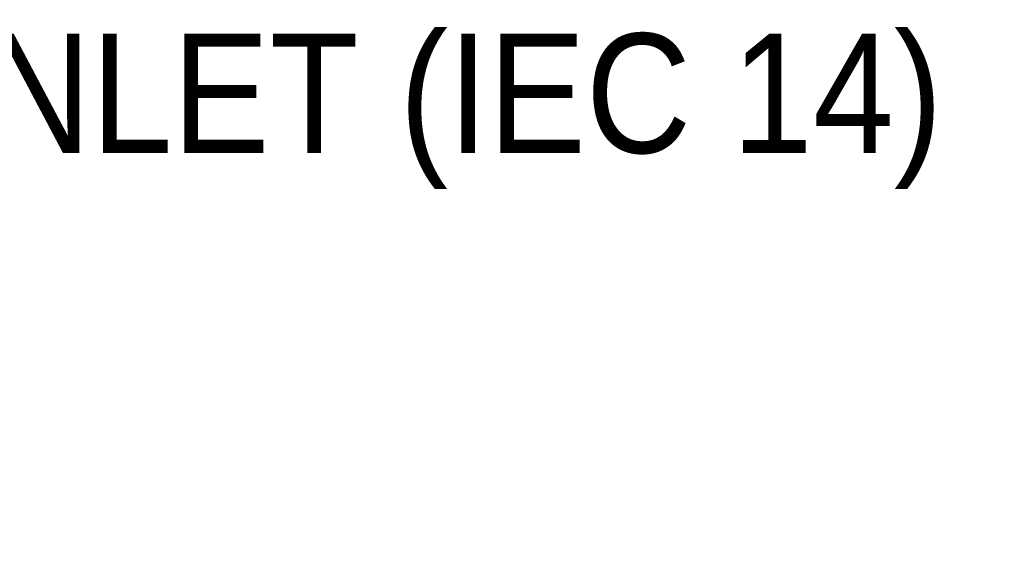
# Model space of a CAD drawing. Header units: millimetres. Extents: x 19 to 844, y 7 to 552.
# Tile 63 of 81: x 448 to 474, y 157 to 172. Entities that reach past the tile are written whole.
import ezdxf

# ---------------------------------------------------------------- set-up
doc = ezdxf.new("R2010")
doc.units = ezdxf.units.MM
doc.styles.add('SLDTEXTSTYLE2', font='GOTHIC.TTF', dxfattribs={"width": 0.913})
doc.dimstyles.new('SLDDIMSTYLE3', dxfattribs={"dimtxt": 3.175, "dimasz": 3.175, "dimexe": 0, "dimexo": 0.0625, "dimgap": 0.79375, "dimtad": 0, "dimtih": 1, "dimtoh": 1, "dimdec": 1, "dimlfac": 5, "dimrnd": 1e-09, "dimzin": 4, "dimdsep": 46, "dimtxsty": 'SLDTEXTSTYLE2', "dimsah": 1, "dimcen": 0.09, "dimadec": 0, "dimazin": 1, "dimtfac": 1, "dimtdec": 1, "dimtmove": 0, "dimatfit": 0, "dimfxl": 1, "dimfrac": 2, "dimtolj": 1, "dimtzin": 12, "dimarcsym": 0})

# ---------------------------------------------------------------- blocks, each defined once
blk = doc.blocks.new('_D_9')
at = {"color": 7, "linetype": 'Continuous', "lineweight": 18}
for p, q in [((481.225, 163.067), (481.225, 138.674)), ((482.22, 153.776), (482.22, 138.674)), ((462.292, 146.422), (461.325, 146.422)), ((461.325, 146.422), (461.325, 141.381)), ((468.157, 146.422), (469.125, 146.422)), ((469.125, 146.422), (469.125, 141.381)), ((481.225, 141.849), (471.909, 141.849)), ((482.22, 141.849), (491.11, 141.849)), ((461.325, 141.381), (462.292, 141.381)), ((469.125, 141.381), (468.157, 141.381))]:
    blk.add_line(p, q, dxfattribs=at)
for points in [[(481.225, 141.849), (478.05, 142.357), (478.05, 141.341)], [(482.22, 141.849), (485.395, 141.341), (485.395, 142.357)]]:
    blk.add_solid(points, dxfattribs=at)
at = {"color": 7, "linetype": 'Continuous', "lineweight": 18, "char_height": 3.175, "attachment_point": 1, "style": 'SLDTEXTSTYLE2'}
for s, insert in [('.20', (462.292, 145.437)), ('5.0', (462.292, 140.687))]:
    blk.add_mtext(s, dxfattribs=dict(at, insert=insert))

msp = doc.modelspace()

# ---------------------------------------------------------------- texts
at = {"color": 7, "linetype": 'Continuous', "lineweight": 0, "insert": (439.563, 171.268), "char_height": 3.175, "attachment_point": 1, "style": 'SLDTEXTSTYLE2'}
msp.add_mtext('AC INLET (IEC 14)', dxfattribs=at)

# ---------------------------------------------------------------- dimensions: what is measured, and where the dimension line sits
at = {"color": 7, "linetype": 'Continuous', "lineweight": 18}
dim = msp.add_linear_dim(base=(482.22, 141.849), p1=(481.225, 164.337), p2=(482.22, 155.046), dimstyle='SLDDIMSTYLE3', dxfattribs=at)
dim.commit()
dim.dimension.update_dxf_attribs({"geometry": '_D_9', "text_midpoint": (465.225, 141.849), "dimtype": 160})

doc.saveas('drawing.dxf')
